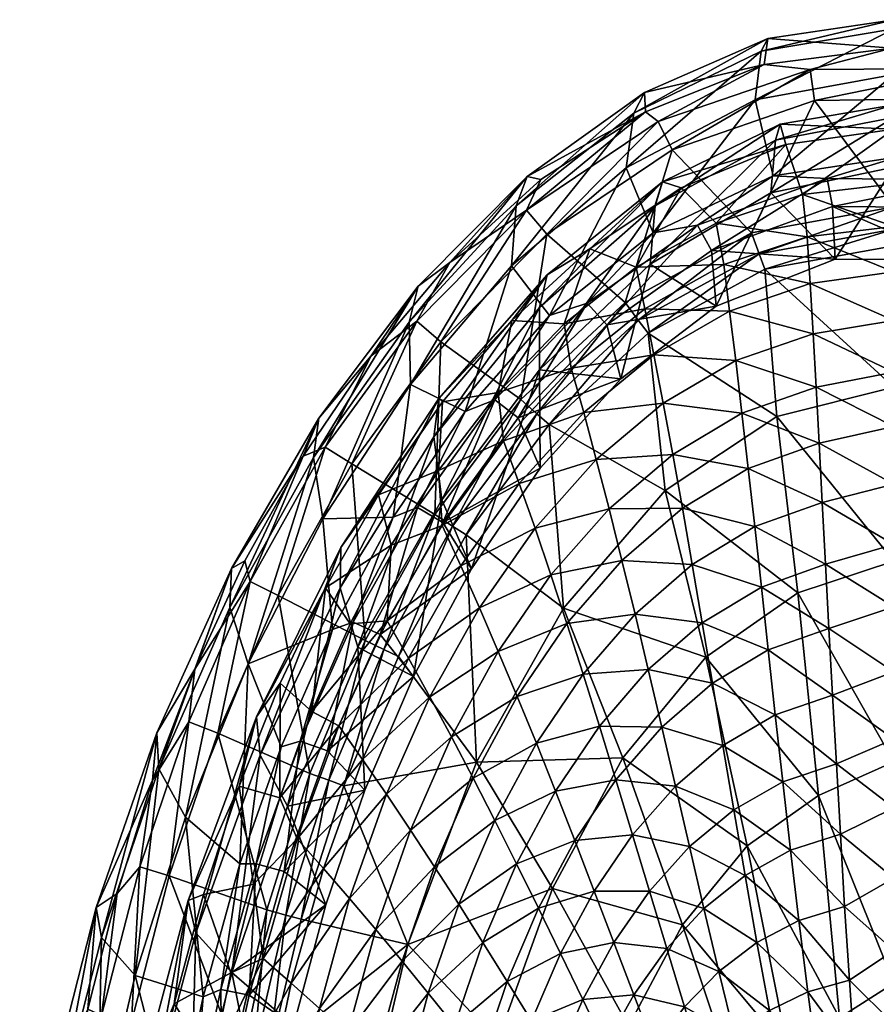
# Model space of a CAD drawing. Header units: inches. Extents: x -197 to 197, y -220 to 337.
# Tile 6 of 7: x -193 to -4, y 119 to 337. Entities that reach past the tile are written whole.
import ezdxf

# ---------------------------------------------------------------- set-up
doc = ezdxf.new("R2010")
doc.units = ezdxf.units.IN
doc.header["$MEASUREMENT"] = 0
doc.layers.add('Layer 1', color=7, linetype='Continuous')

# ---------------------------------------------------------------- blocks, each defined once
blk = doc.blocks.new('Bidet a terra MOAI')
at = {"color": 9, "true_color": 0xc0c0c0}
mesh = blk.add_polyface(dxfattribs=at)
corners = [(-20.21, 298.45, -19), (0, 300.8, -19), (0, 312.88, -19), (23.87, 309.55, -19), (-23.87, 309.55, -19), (0, 291.41, -33.28), (24.63, 297.52, -19), (0, 281.34, -46.96), (-17.5, 319.27), (15.82, 319.73), (0, 295.74), (-31.45, 289.99), (14.9, 295.56, -410), (-13.56, 295.82, -410), (13.49, 284.1, -410), (-12.97, 284.2, -410), (1.04, 306.81, -402.24), (30.65, 319.42, -305.12), (0, 325, -305.12), (-26.68, 302.58, -402.14), (-30.65, 319.42, -305.12), (-0.4, 330.85, -8.98), (-28.66, 327.21, -9.06), (-27.82, 332.96, -107.51), (27.57, 327.23, -9.08), (0, 337.13, -107.51), (-29.32, 330.18, -206.57), (0, 335.14, -206.57), (27.83, 332.96, -107.51), (29.32, 330.18, -206.57), (-27.17, 298.87, -313.99), (0, 315.5, -215.67), (0, 304.48, -313.8), (-25.15, 314.01, -116.86), (0, 318.29, -116.96), (-26.16, 310.49, -215.71), (25.15, 314.01, -116.86), (27.17, 298.87, -313.99), (26.16, 310.49, -215.71), (-19.12, 289.11, -33.39), (17.2, 326.31, -2.59), (-18.52, 326.08, -2.59), (16.13, 301.7, -407.81), (-14.72, 301.97, -407.81), (22.66, 283.77, -4.91), (0, 287.15, -4.87), (0, 290.8, -1.3), (31.93, 289.89), (-29.75, 285.38, -1.29), (-28.48, 281.96, -4.84)]
mesh.append_faces([[corners[k] for k in face] for face in [(0, 1, 2), (2, 1, 3), (4, 0, 2), (5, 6, 1), (5, 7, 6), (8, 9, 10), (8, 10, 11), (12, 13, 14), (15, 14, 13), (16, 17, 18), (19, 18, 20), (21, 22, 23), (24, 21, 25), (26, 27, 25), (25, 23, 26), (23, 25, 21), (27, 20, 18), (20, 27, 26), (16, 18, 19), (27, 28, 25), (18, 29, 27), (30, 31, 32), (33, 2, 34), (3, 34, 2), (2, 33, 4), (34, 31, 35), (34, 35, 33), (32, 15, 30), (31, 30, 35), (15, 32, 14), (36, 31, 34), (37, 14, 32), (38, 32, 31), (5, 0, 39), (1, 0, 5), (39, 7, 5), (8, 40, 9), (8, 41, 40), (40, 21, 24), (41, 22, 21), (40, 41, 21), (12, 42, 13), (13, 42, 43), (43, 16, 19), (43, 42, 16), (44, 45, 46), (46, 10, 47), (48, 11, 10), (46, 48, 10), (49, 46, 45), (49, 48, 46)]], dxfattribs={"color": 9})
mesh = blk.add_polyface(dxfattribs=at)
corners = [(-20.21, 298.45, -19), (-23.87, 309.55, -19), (-39.27, 292.11, -19), (-47, 299.93, -19), (-56.94, 282.4, -19), (-72.85, 269.87, -19), (-67.17, 286.44, -19), (-31.45, 289.99), (-48.99, 308.37), (-17.5, 319.27), (-59.39, 274.61), (-76.68, 289.66), (-12.97, 284.2, -410), (-13.56, 295.82, -410), (-40.3, 286.1, -410), (-39.27, 273.8, -410), (-59.16, 304.38, -305.12), (-53.17, 289.96, -401.92), (-30.65, 319.42, -305.12), (-54.91, 316.74, -9.27), (-55.12, 321.05, -107.51), (-28.66, 327.21, -9.06), (-81.06, 302.47, -107.51), (-27.82, 332.96, -107.51), (-57.46, 316.47, -206.57), (-83.49, 295.99, -206.57), (-84.54, 282.72, -305.12), (-29.32, 330.18, -206.57), (-76.14, 271.67, -401.72), (-26.68, 302.58, -402.14), (-27.17, 298.87, -313.99), (-53.83, 283.09, -314.27), (-26.16, 310.49, -215.71), (-25.15, 314.01, -116.86), (-51.12, 301.25, -116.67), (-76.63, 280.7, -116.5), (-52.79, 295.94, -215.74), (-78.3, 273.49, -215.73), (-18.49, 278.76, -47.29), (-19.12, 289.11, -33.39), (-37.61, 282.97, -32.91), (-18.52, 326.08, -2.59), (-52.12, 314.6, -2.67), (-81.19, 295.01, -2.74), (-14.72, 301.97, -407.81), (-43.39, 291.67, -407.74), (-63.42, 269.66, -410), (-67.76, 274.45, -407.67), (-29.75, 285.38, -1.29), (-56.49, 270.7, -1.26)]
mesh.append_faces([[corners[k] for k in face] for face in [(0, 1, 2), (3, 4, 2), (5, 4, 6), (3, 2, 1), (6, 4, 3), (7, 8, 9), (10, 11, 8), (10, 8, 7), (12, 13, 14), (15, 12, 14), (16, 17, 18), (19, 20, 21), (19, 22, 20), (23, 21, 20), (24, 20, 25), (24, 26, 16), (27, 23, 24), (17, 16, 28), (24, 23, 20), (27, 16, 18), (16, 27, 24), (29, 18, 17), (30, 31, 32), (33, 34, 1), (34, 35, 6), (34, 6, 3), (34, 36, 37), (34, 37, 35), (1, 34, 3), (33, 32, 36), (33, 36, 34), (30, 15, 31), (32, 31, 36), (15, 30, 12), (38, 39, 40), (2, 4, 40), (0, 2, 39), (2, 40, 39), (41, 9, 8), (8, 11, 42), (42, 41, 8), (11, 43, 42), (43, 19, 42), (42, 19, 21), (41, 42, 21), (14, 44, 45), (14, 45, 46), (13, 44, 14), (45, 17, 47), (45, 29, 17), (45, 44, 29), (7, 48, 49)]], dxfattribs={"color": 9})
mesh = blk.add_polyface(dxfattribs=at)
corners = [(-84.47, 270.63, -19), (-87.45, 254.71, -19), (-72.85, 269.87, -19), (-67.17, 286.44, -19), (-99.8, 252.59, -19), (-101.5, 227.66), (-100.14, 265.91), (-82.49, 253.13), (-76.68, 289.66), (-59.39, 274.61), (-106.83, 256.42, -305.12), (-84.54, 282.72, -305.12), (-83.49, 295.99, -206.57), (-105.18, 278.17, -107.51), (-115.55, 262.8, -9.57), (-127.1, 249, -107.51), (-98.17, 283.41, -9.53), (-81.06, 302.47, -107.51), (-107.14, 270.25, -206.57), (-126.2, 226.77, -305.12), (-76.14, 271.67, -401.72), (-59.16, 304.38, -305.12), (-130.59, 240.6, -9.56), (-128.28, 240.33, -206.57), (-78.02, 301.76, -9.43), (-54.91, 316.74, -9.27), (-94.74, 250.47, -401.61), (-55.12, 321.05, -107.51), (-57.46, 316.47, -206.57), (-78.31, 259.68, -314.43), (-99.94, 230.92, -314.46), (-78.3, 273.49, -215.73), (-76.63, 280.7, -116.5), (-100.61, 253.38, -116.42), (-101.68, 244.86, -215.7), (-78.21, 237.92, -410), (-60.34, 257.7, -410), (-86.28, 244, -30.56), (-71.33, 260.06, -31.42), (-68.56, 250.22, -43.99), (-105.47, 270.43, -2.77), (-81.19, 295.01, -2.74), (-119.81, 238.87), (-125.69, 242.6, -2.78), (-67.76, 274.45, -407.67), (-83.08, 249.08, -410), (-63.42, 269.66, -410), (-88.21, 253.09, -407.63), (-78.9, 249.96, -1.22), (-56.49, 270.7, -1.26), (-76.19, 247.57, -4.59)]
mesh.append_faces([[corners[k] for k in face] for face in [(0, 1, 2), (0, 2, 3), (4, 1, 0), (5, 6, 7), (8, 9, 7), (7, 6, 8), (10, 11, 12), (13, 14, 15), (16, 13, 17), (10, 18, 19), (11, 20, 21), (22, 15, 14), (14, 13, 16), (18, 13, 23), (23, 13, 15), (16, 17, 24), (12, 17, 18), (18, 17, 13), (17, 25, 24), (26, 11, 10), (10, 12, 18), (11, 26, 20), (17, 12, 27), (11, 28, 12), (29, 30, 31), (0, 32, 33), (4, 0, 33), (32, 0, 3), (31, 34, 32), (32, 34, 33), (31, 30, 34), (35, 29, 36), (1, 37, 38), (1, 38, 2), (37, 39, 38), (40, 41, 6), (8, 6, 41), (40, 42, 43), (42, 40, 6), (41, 24, 25), (41, 16, 24), (40, 16, 41), (40, 14, 16), (43, 22, 14), (40, 43, 14), (44, 45, 46), (44, 47, 45), (47, 20, 26), (44, 20, 47), (48, 7, 9), (48, 49, 50)]], dxfattribs={"color": 9})
mesh = blk.add_polyface(dxfattribs=at)
corners = [(69.29, 273.81, -19), (67.33, 286.66, -19), (47.86, 288.32, -19), (0, 234.41, -95.61), (18.87, 233.5, -93.87), (0, 247.14, -84.36), (42.97, 259.75, -58.18), (21.81, 268.44, -58.89), (0, 221.05, -106.22), (0, 259.21, -72.5), (0, 270.61, -60.03), (0, 281.34, -46.96), (24.63, 297.52, -19), (62.75, 245.72, -57.21), (37.13, 225.94, -92.9), (54.19, 213.71, -91.51), (60.64, 257.42, -410), (64.5, 268.87, -410), (39.85, 273.46, -410), (41.44, 285.56, -410), (13.49, 284.1, -410), (-28.48, 281.96, -4.84), (0, 287.15, -4.87), (0, 255.85, -48.05), (-25.86, 249.34, -48.07), (0, 217.39, -85.01), (55.97, 228.87, -47.94), (37.91, 243.32, -48.53), (60.71, 262.55, -5.05), (22.66, 283.77, -4.91), (19.05, 252.07, -48.92), (15.67, 212.82, -86.46), (42.07, 275.98, -4.97), (53.83, 283.09, -314.27), (78.31, 259.68, -314.43), (78.3, 273.49, -215.73), (52.8, 295.94, -215.74), (-19.12, 289.11, -33.39), (-18.49, 278.76, -47.29), (-15.81, 230.37, -96.75), (-16.51, 243.44, -85.38), (-32.19, 237.85, -83.79), (-17.85, 267.68, -60.62), (-17.19, 255.89, -73.33), (44.6, 291.01, -407.74), (68.82, 273.51, -407.67), (60.44, 274.12), (30.24, 285.23, -1.32), (31.93, 289.89), (57.49, 270.06, -1.35)]
mesh.append_faces([[corners[k] for k in face] for face in [(0, 1, 2), (3, 4, 5), (6, 2, 7), (0, 2, 6), (3, 8, 4), (9, 7, 10), (7, 11, 10), (7, 12, 11), (4, 7, 5), (5, 7, 9), (13, 0, 6), (6, 4, 14), (4, 6, 7), (13, 14, 15), (14, 13, 6), (16, 17, 18), (18, 19, 20), (19, 18, 17), (21, 22, 23), (21, 23, 24), (25, 24, 23), (26, 27, 28), (29, 30, 23), (30, 25, 23), (25, 30, 31), (29, 23, 22), (32, 30, 29), (27, 32, 28), (32, 27, 30), (27, 31, 30), (33, 34, 16), (33, 16, 18), (35, 33, 36), (11, 37, 38), (39, 40, 41), (38, 10, 11), (42, 10, 38), (42, 9, 10), (43, 9, 42), (43, 5, 9), (40, 5, 43), (40, 3, 5), (39, 3, 40), (39, 8, 3), (44, 19, 45), (19, 17, 45), (46, 47, 48), (47, 46, 49), (47, 32, 29), (49, 28, 32), (47, 49, 32)]], dxfattribs={"color": 9})
mesh = blk.add_polyface(dxfattribs=at)
corners = [(-60.34, 257.7, -410), (-63.42, 269.66, -410), (-83.08, 249.08, -410), (-39.27, 273.8, -410), (-40.3, 286.1, -410), (-25.86, 249.34, -48.07), (-21.25, 210.37, -85.16), (-50.58, 232.98, -45.52), (-54.32, 267.78, -4.74), (-76.19, 247.57, -4.59), (-73.05, 207.01, -42.04), (-28.48, 281.96, -4.84), (-78.31, 259.68, -314.43), (-52.79, 295.94, -215.74), (-53.83, 283.09, -314.27), (-78.3, 273.49, -215.73), (-79.32, 224.66, -54.1), (-62.94, 228.93, -67.74), (-65.77, 239.84, -56.1), (-18.49, 278.76, -47.29), (-37.61, 282.97, -32.91), (-36.29, 272.69, -46.49), (-53.03, 263.04, -45.35), (-55.07, 273.16, -32.23), (-71.33, 260.06, -31.42), (-34.95, 261.72, -59.52), (-50.97, 252.3, -57.96), (-75.8, 214.32, -65.27), (-60.09, 217.54, -78.88), (-72.85, 269.87, -19), (-56.94, 282.4, -19), (-68.56, 250.22, -43.99), (-48.87, 240.97, -70.03), (-46.73, 229.08, -81.54), (-44.56, 216.66, -92.46), (-33.59, 250.09, -71.97), (-32.19, 237.85, -83.79), (-30.75, 225.02, -94.97), (-17.85, 267.68, -60.62), (-17.19, 255.89, -73.33), (-16.51, 243.44, -85.38), (-15.81, 230.37, -96.75), (-43.39, 291.67, -407.74), (-67.76, 274.45, -407.67), (-53.17, 289.96, -401.92), (-76.14, 271.67, -401.72), (-78.9, 249.96, -1.22), (-59.39, 274.61), (-56.49, 270.7, -1.26), (-31.45, 289.99), (-29.75, 285.38, -1.29)]
mesh.append_faces([[corners[k] for k in face] for face in [(0, 1, 2), (1, 3, 4), (0, 3, 1), (5, 6, 7), (8, 7, 9), (7, 10, 9), (11, 5, 8), (7, 8, 5), (12, 13, 14), (14, 0, 12), (13, 12, 15), (0, 14, 3), (16, 17, 18), (19, 20, 21), (22, 23, 24), (23, 21, 20), (25, 22, 26), (17, 27, 28), (29, 23, 30), (31, 18, 26), (26, 22, 31), (18, 17, 32), (32, 26, 18), (17, 28, 33), (33, 32, 17), (34, 33, 28), (24, 23, 29), (32, 35, 26), (31, 22, 24), (22, 25, 21), (33, 36, 32), (26, 35, 25), (34, 37, 33), (32, 36, 35), (33, 37, 36), (23, 20, 30), (38, 21, 25), (22, 21, 23), (38, 19, 21), (39, 25, 35), (39, 38, 25), (40, 35, 36), (40, 39, 35), (41, 36, 37), (42, 43, 1), (43, 44, 45), (46, 47, 48), (48, 47, 49), (48, 8, 9), (50, 11, 8), (48, 50, 8)]], dxfattribs={"color": 9})
mesh = blk.add_polyface(dxfattribs=at)
corners = [(-113.92, 232.06, -19), (-111.13, 220.89, -19), (-100.65, 237.43, -19), (-99.8, 252.59, -19), (-87.45, 254.71, -19), (-125.61, 211.48, -19), (-100.14, 265.91), (-101.5, 227.66), (-119.81, 238.87), (-116.85, 199.83), (-78.21, 237.92, -410), (-99.68, 225.92, -410), (-93.39, 215.69, -410), (-83.08, 249.08, -410), (-60.34, 257.7, -410), (-142.77, 194.66, -305.12), (-126.2, 226.77, -305.12), (-128.28, 240.33, -206.57), (-146.46, 215.78, -107.51), (-130.59, 240.6, -9.56), (-143.5, 217.43, -9.52), (-127.1, 249, -107.51), (-146.78, 207.14, -206.57), (-124.12, 202.23, -401.61), (-110.65, 227.08, -401.58), (-106.83, 256.42, -305.12), (-107.14, 270.25, -206.57), (-94.74, 250.47, -401.61), (-76.19, 247.57, -4.59), (-73.05, 207.01, -42.04), (-94.51, 223.22, -4.39), (-78.31, 259.68, -314.43), (-99.94, 230.92, -314.46), (-100.61, 253.38, -116.42), (-122.24, 220.38, -116.42), (-101.68, 244.86, -215.7), (-122.4, 211.45, -215.68), (-118.52, 198.38, -314.4), (-86.28, 244, -30.56), (-99.87, 225.28, -29.7), (-95.74, 216.37, -41.04), (-82.81, 234.57, -42.53), (-79.32, 224.66, -54.1), (-68.56, 250.22, -43.99), (-65.77, 239.84, -56.1), (-75.8, 214.32, -65.27), (-62.94, 228.93, -67.74), (-125.69, 242.6, -2.78), (-142.3, 212.85, -2.76), (-136.09, 209.79), (-88.21, 253.09, -407.63), (-105.27, 229.27, -407.61), (-113.59, 201.18, -410), (-119.49, 203.92, -407.62), (-82.49, 253.13), (-78.9, 249.96, -1.22), (-97.55, 225.14, -1.17)]
mesh.append_faces([[corners[k] for k in face] for face in [(0, 1, 2), (3, 2, 4), (0, 2, 3), (5, 1, 0), (6, 7, 8), (9, 8, 7), (10, 11, 12), (13, 11, 10), (10, 14, 13), (15, 16, 17), (18, 19, 20), (18, 21, 19), (17, 21, 22), (22, 21, 18), (16, 23, 24), (24, 25, 16), (16, 26, 17), (25, 24, 27), (28, 29, 30), (31, 12, 32), (33, 34, 3), (34, 0, 3), (34, 5, 0), (33, 35, 36), (33, 36, 34), (37, 35, 32), (10, 12, 31), (38, 2, 39), (1, 39, 2), (2, 38, 4), (39, 40, 41), (39, 41, 38), (40, 42, 41), (38, 41, 43), (41, 42, 44), (42, 45, 46), (41, 44, 43), (19, 47, 48), (47, 8, 49), (47, 49, 48), (48, 20, 19), (50, 51, 11), (51, 52, 11), (50, 11, 13), (51, 24, 53), (51, 27, 24), (50, 27, 51), (54, 55, 56), (7, 54, 56), (55, 28, 30), (56, 55, 30)]], dxfattribs={"color": 9})
mesh = blk.add_polyface(dxfattribs=at)
corners = [(18.87, 233.5, -93.87), (0, 221.05, -106.22), (0, 207.26, -116.01), (15.72, 193.63, -123.03), (37.13, 225.94, -92.9), (0, 192.92, -125.07), (0, 178.04, -133.42), (0, 162.83, -140.91), (12.34, 149.79, -145.63), (30.95, 187.48, -122.01), (24.35, 145.24, -144.8), (45.22, 177.48, -120.52), (35.7, 137.79, -143.53), (58.18, 163.99, -118.73), (54.19, 213.71, -91.51), (69.65, 197.31, -89.9), (-21.25, 210.37, -85.16), (-25.86, 249.34, -48.07), (0, 217.39, -85.01), (0, 173, -114.57), (-16.63, 165.58, -114.87), (12.28, 167.53, -116.25), (0, 124.07, -135.81), (15.67, 212.82, -86.46), (31.14, 205.34, -85.9), (37.91, 243.32, -48.53), (24.38, 161.66, -115.67), (55.97, 228.87, -47.94), (45.93, 193.04, -85.02), (35.88, 152.05, -114.77), (72.65, 209.13, -47.16), (59.53, 176.29, -83.87), (46.42, 139, -113.6), (71.54, 155.67, -82.52), (-15.09, 216.7, -107.39), (-15.81, 230.37, -96.75), (-30.75, 225.02, -94.97), (-14.33, 202.49, -117.29), (-29.28, 211.64, -105.47), (-13.53, 187.77, -126.41), (-27.76, 197.75, -115.27), (-26.19, 183.4, -124.34), (-24.55, 168.61, -132.67), (-12.7, 172.58, -134.73), (-22.82, 153.44, -140.24), (-11.81, 156.98, -142.22), (0, 147.27, -147.57)]
mesh.append_faces([[corners[k] for k in face] for face in [(0, 1, 2), (0, 3, 4), (5, 3, 2), (3, 6, 7), (6, 3, 5), (7, 8, 3), (8, 9, 3), (9, 10, 11), (12, 13, 11), (2, 3, 0), (4, 3, 9), (10, 9, 8), (9, 11, 14), (9, 14, 4), (15, 11, 13), (11, 15, 14), (16, 17, 18), (19, 16, 18), (19, 20, 16), (19, 21, 22), (19, 23, 21), (18, 23, 19), (24, 23, 25), (26, 21, 24), (24, 21, 23), (24, 27, 28), (29, 26, 28), (27, 24, 25), (28, 26, 24), (28, 30, 31), (32, 29, 31), (30, 28, 27), (31, 29, 28), (33, 32, 31), (34, 35, 36), (37, 34, 38), (39, 37, 40), (41, 42, 43), (43, 39, 41), (42, 44, 45), (45, 43, 42), (34, 1, 35), (34, 2, 1), (37, 5, 2), (34, 37, 2), (39, 6, 5), (37, 39, 5), (43, 7, 6), (39, 43, 6), (45, 46, 7), (43, 45, 7)]], dxfattribs={"color": 9})
mesh = blk.add_polyface(dxfattribs=at)
corners = [(-111.13, 220.89, -19), (-125.61, 211.48, -19), (-120.22, 203.52, -19), (-135.67, 190.4, -19), (-128.67, 184.14, -19), (-135.72, 165.06, -19), (-136.09, 209.79), (-119.81, 238.87), (-116.85, 199.83), (-129.11, 170.44), (-149.41, 179.36), (-116.92, 166.73, -410), (-106.17, 191.88, -410), (-125.17, 175.4, -410), (-113.59, 201.18, -410), (-146.46, 215.78, -107.51), (-154.53, 193.52, -9.46), (-162.96, 179.4, -107.51), (-156.59, 160.77, -305.12), (-142.77, 194.66, -305.12), (-146.78, 207.14, -206.57), (-163.87, 168.97, -9.38), (-143.5, 217.43, -9.52), (-162.46, 171.48, -206.57), (-135.43, 176.3, -401.68), (-124.12, 202.23, -401.61), (-126.2, 226.77, -305.12), (-128.28, 240.33, -206.57), (-140.86, 182.92, -116.49), (-122.24, 220.38, -116.42), (-144.72, 167.61, -19), (-122.4, 211.45, -215.68), (-140.05, 174.5, -215.67), (-134.01, 163.21, -314.28), (-118.52, 198.38, -314.4), (-101.68, 244.86, -215.7), (-122.73, 180.97, -28.11), (-112.04, 204.17, -28.87), (-117.44, 173.5, -38.23), (-107.31, 195.92, -39.59), (-102.56, 187.36, -50.05), (-142.3, 212.85, -2.76), (-155.83, 181.84, -2.73), (-119.49, 203.92, -407.62), (-131.26, 177.6, -407.64), (-105.27, 229.27, -407.61), (-110.65, 227.08, -401.58), (-101.5, 227.66), (-112.72, 197.86, -1.11), (-124.91, 168.91, -1.05), (-109.5, 196.32, -4.19), (-121.59, 167.71, -4)]
mesh.append_faces([[corners[k] for k in face] for face in [(0, 1, 2), (3, 4, 1), (5, 4, 3), (1, 4, 2), (6, 7, 8), (6, 9, 10), (9, 6, 8), (11, 12, 13), (13, 12, 14), (15, 16, 17), (18, 19, 20), (21, 17, 16), (16, 15, 22), (23, 20, 15), (23, 15, 17), (18, 20, 23), (19, 24, 25), (25, 26, 19), (19, 27, 20), (28, 1, 29), (28, 3, 1), (28, 30, 3), (29, 31, 32), (32, 28, 29), (33, 31, 34), (31, 33, 32), (34, 12, 11), (35, 34, 31), (36, 4, 5), (4, 36, 37), (2, 4, 37), (2, 37, 0), (38, 39, 36), (36, 39, 37), (38, 40, 39), (10, 41, 6), (10, 42, 41), (41, 16, 22), (42, 16, 41), (42, 21, 16), (13, 14, 43), (44, 13, 43), (43, 14, 45), (44, 25, 24), (43, 25, 44), (43, 46, 25), (8, 47, 48), (8, 48, 49), (8, 49, 9), (48, 50, 51), (49, 48, 51)]], dxfattribs={"color": 9})
mesh = blk.add_polyface(dxfattribs=at)
corners = [(-106.17, 191.88, -410), (-93.39, 215.69, -410), (-113.59, 201.18, -410), (-99.68, 225.92, -410), (-73.05, 207.01, -42.04), (-92.28, 172.94, -38.25), (-94.51, 223.22, -4.39), (-121.59, 167.71, -4), (-107.42, 132.63, -34.77), (-109.5, 196.32, -4.19), (-75.46, 144.97, -70.22), (-59.87, 173.87, -75.99), (-118.52, 198.38, -314.4), (-99.94, 230.92, -314.46), (-112.04, 204.17, -28.87), (-99.87, 225.28, -29.7), (-111.13, 220.89, -19), (-87.43, 197.42, -62.74), (-91.6, 207.08, -52.06), (-102.56, 187.36, -50.05), (-101.51, 149.81, -67.45), (-106.84, 157.91, -57.91), (-114.52, 135.9, -55.81), (-96.18, 141.52, -76.77), (-108.71, 128.93, -65), (-97.79, 178.52, -60.25), (-112.14, 165.81, -48.17), (-93, 169.41, -70.18), (-88.2, 160.05, -79.81), (-83.38, 150.45, -89.14), (-78.54, 140.63, -98.16), (-90.83, 133.07, -85.87), (-83.24, 187.42, -73.07), (-95.74, 216.37, -41.04), (-107.31, 195.92, -39.59), (-79.02, 177.1, -83.03), (-74.79, 166.48, -92.61), (-70.52, 155.58, -101.79), (-66.21, 144.43, -110.57), (-75.8, 214.32, -65.27), (-79.32, 224.66, -54.1), (-72.26, 203.56, -76.01), (-68.68, 192.4, -86.3), (-65.08, 180.88, -96.13), (-60.09, 217.54, -78.88), (-101.5, 227.66), (-97.55, 225.14, -1.17), (-112.72, 197.86, -1.11)]
mesh.append_faces([[corners[k] for k in face] for face in [(0, 1, 2), (2, 1, 3), (4, 5, 6), (7, 5, 8), (5, 7, 9), (9, 6, 5), (10, 8, 5), (11, 5, 4), (11, 10, 5), (12, 13, 0), (13, 1, 0), (14, 15, 16), (17, 18, 19), (20, 21, 22), (23, 20, 24), (25, 19, 26), (27, 25, 21), (28, 27, 20), (26, 21, 25), (29, 28, 23), (21, 20, 27), (30, 29, 31), (20, 23, 28), (23, 31, 29), (17, 25, 32), (33, 14, 34), (32, 27, 35), (34, 19, 18), (35, 28, 36), (19, 25, 17), (36, 29, 37), (25, 27, 32), (37, 30, 38), (27, 28, 35), (28, 29, 36), (29, 30, 37), (14, 33, 15), (39, 40, 18), (34, 18, 33), (41, 39, 17), (33, 18, 40), (42, 41, 32), (18, 17, 39), (43, 42, 35), (17, 32, 41), (32, 35, 42), (35, 36, 43), (39, 41, 44), (45, 46, 47), (46, 6, 9), (47, 46, 9)]], dxfattribs={"color": 9})
mesh = blk.add_polyface(dxfattribs=at)
corners = [(-50.58, 232.98, -45.52), (-41.52, 196.17, -81.29), (-73.05, 207.01, -42.04), (-59.87, 173.87, -75.99), (-32.45, 154.41, -110.79), (-46.68, 136.98, -105.2), (-21.25, 210.37, -85.16), (-75.46, 144.97, -70.22), (-16.63, 165.58, -114.87), (-61.43, 169.02, -105.48), (-65.08, 180.88, -96.13), (-74.79, 166.48, -92.61), (-57.74, 156.84, -114.34), (-70.52, 155.58, -101.79), (-54, 144.39, -122.7), (-66.21, 144.43, -110.57), (-61.86, 133.05, -118.94), (-60.09, 217.54, -78.88), (-72.26, 203.56, -76.01), (-57.2, 205.68, -89.5), (-68.68, 192.4, -86.3), (-54.27, 193.39, -99.57), (-51.29, 180.7, -109.08), (-48.27, 167.64, -118.02), (-45.17, 154.25, -126.37), (-41.99, 140.57, -134.13), (-44.56, 216.66, -92.46), (-42.35, 203.74, -102.76), (-40.08, 190.37, -112.42), (-37.76, 176.58, -121.43), (-35.37, 162.41, -129.77), (-32.88, 147.89, -137.43), (-30.28, 133.07, -144.4), (-29.28, 211.64, -105.47), (-27.76, 197.75, -115.27), (-30.75, 225.02, -94.97), (-26.19, 183.4, -124.34), (-24.55, 168.61, -132.67), (-22.82, 153.44, -140.24), (-20.99, 137.93, -147.03), (-15.09, 216.7, -107.39), (-14.33, 202.49, -117.29), (-13.53, 187.77, -126.41)]
mesh.append_faces([[corners[k] for k in face] for face in [(0, 1, 2), (3, 4, 5), (0, 6, 1), (3, 5, 7), (3, 1, 4), (1, 8, 4), (1, 3, 2), (8, 1, 6), (9, 10, 11), (12, 9, 13), (14, 12, 15), (11, 13, 9), (13, 15, 12), (15, 16, 14), (17, 18, 19), (19, 20, 21), (21, 10, 22), (22, 9, 23), (18, 20, 19), (23, 12, 24), (20, 10, 21), (24, 14, 25), (10, 9, 22), (9, 12, 23), (12, 14, 24), (17, 19, 26), (19, 21, 27), (27, 26, 19), (21, 22, 28), (28, 27, 21), (22, 23, 29), (29, 28, 22), (23, 24, 30), (30, 29, 23), (24, 25, 31), (31, 30, 24), (32, 31, 25), (27, 33, 26), (28, 34, 27), (26, 33, 35), (29, 36, 28), (34, 33, 27), (30, 37, 29), (36, 34, 28), (31, 38, 30), (37, 36, 29), (32, 39, 31), (38, 37, 30), (39, 38, 31), (40, 35, 33), (33, 34, 41), (34, 36, 42)]], dxfattribs={"color": 9})
mesh = blk.add_polyface(dxfattribs=at)
corners = [(-135.72, 165.06, -19), (-135.67, 190.4, -19), (-144.72, 167.61, -19), (-141.59, 145.95, -19), (-152.61, 143.66, -19), (-138.62, 140.26), (-149.41, 179.36), (-129.11, 170.44), (-160.17, 147.78), (-134.76, 148.72, -410), (-125.55, 141.38, -410), (-116.92, 166.73, -410), (-125.17, 175.4, -410), (-163.87, 168.97, -9.38), (-171.72, 143.85, -9.29), (-176.36, 140.79, -107.51), (-162.96, 179.4, -107.51), (-156.59, 160.77, -305.12), (-144.58, 150.42, -401.77), (-142.77, 194.66, -305.12), (-162.46, 171.48, -206.57), (-175.19, 134.18, -206.57), (-167.69, 125.74, -305.12), (-152.66, 121.05, -401.9), (-135.43, 176.3, -401.68), (-131.03, 138.21, -3.82), (-121.59, 167.71, -4), (-107.42, 132.63, -34.77), (-134.01, 163.21, -314.28), (-118.52, 198.38, -314.4), (-146.35, 126.41, -314.14), (-140.05, 174.5, -215.67), (-140.86, 182.92, -116.49), (-156, 142.3, -116.62), (-154.34, 135.21, -215.66), (-139.4, 129.51, -26.88), (-131.87, 155.97, -27.44), (-120.31, 142.74, -46.48), (-114.52, 135.9, -55.81), (-106.84, 157.91, -57.91), (-122.73, 180.97, -28.11), (-126.09, 149.43, -37.02), (-117.44, 173.5, -38.23), (-112.14, 165.81, -48.17), (-102.56, 187.36, -50.05), (-155.83, 181.84, -2.73), (-166.72, 149.77, -2.69), (-140.95, 150.47, -407.67), (-131.26, 177.6, -407.64), (-142.51, 121.39, -410), (-148.77, 122.65, -407.71), (-124.91, 168.91, -1.05), (-134.4, 139.11, -1.01)]
mesh.append_faces([[corners[k] for k in face] for face in [(0, 1, 2), (0, 2, 3), (2, 4, 3), (5, 6, 7), (6, 5, 8), (9, 10, 11), (9, 11, 12), (13, 14, 15), (15, 16, 13), (17, 18, 19), (20, 16, 21), (21, 16, 15), (20, 22, 17), (22, 20, 21), (18, 17, 23), (18, 24, 19), (25, 26, 27), (11, 28, 29), (28, 30, 31), (2, 32, 33), (33, 4, 2), (32, 31, 34), (32, 34, 33), (28, 10, 30), (31, 30, 34), (10, 28, 11), (3, 35, 36), (37, 38, 39), (3, 36, 0), (40, 0, 36), (36, 35, 41), (42, 36, 41), (43, 42, 41), (39, 43, 37), (36, 42, 40), (41, 37, 43), (42, 43, 44), (45, 6, 8), (46, 45, 8), (46, 14, 13), (45, 46, 13), (47, 9, 48), (49, 9, 47), (9, 12, 48), (47, 18, 50), (47, 24, 18), (48, 24, 47), (51, 52, 7), (5, 7, 52), (51, 26, 25), (52, 51, 25)]], dxfattribs={"color": 9})
mesh = blk.add_polyface(dxfattribs=at)
corners = [(0, 147.27, -147.57), (12.34, 149.79, -145.63), (0, 162.83, -140.91), (0, 131.28, -153.42), (0, 115.01, -158.43), (8.69, 103.02, -161.12), (24.35, 145.24, -144.8), (35.7, 137.79, -143.53), (17.21, 100.2, -160.66), (25.39, 95.55, -159.92), (46.1, 127.67, -141.93), (33.02, 89.16, -158.93), (55.26, 115.19, -140.13), (0, 98.6, -162.52), (45.22, 177.48, -120.52), (58.18, 163.99, -118.73), (39.89, 81.19, -157.71), (62.98, 100.74, -138.22), (-12.02, 116.4, -136.26), (-32.45, 154.41, -110.79), (-16.63, 165.58, -114.87), (0, 124.07, -135.81), (0, 173, -114.57), (0, 72.16, -148.04), (-23.38, 108.93, -133.22), (-7.59, 70.61, -147.59), (63.27, 104.56, -110.66), (39.74, 87.75, -134.37), (55.64, 122.98, -112.21), (33.3, 98.49, -135.37), (46.42, 139, -113.6), (35.88, 152.05, -114.77), (25.84, 107.26, -136.22), (17.61, 113.73, -136.87), (24.38, 161.66, -115.67), (8.9, 117.69, -137.29), (12.28, 167.53, -116.25), (6.57, 71.31, -147.92), (12.47, 69.48, -147.72), (-19.02, 122.11, -153.03), (-27.5, 117.99, -150.68), (-16.86, 106.04, -158.23), (-24.48, 102.7, -156.27), (-14.4, 89.77, -162.62), (-22.82, 153.44, -140.24), (-20.99, 137.93, -147.03), (-10.86, 141.01, -148.87), (-11.81, 156.98, -142.22), (-9.82, 124.71, -154.66), (-8.67, 108.13, -159.57), (-7.36, 91.32, -163.59)]
mesh.append_faces([[corners[k] for k in face] for face in [(0, 1, 2), (1, 0, 3), (3, 4, 1), (5, 1, 4), (5, 6, 1), (7, 6, 8), (7, 9, 10), (11, 12, 10), (13, 5, 4), (5, 8, 6), (7, 14, 6), (8, 9, 7), (10, 15, 7), (9, 11, 10), (12, 11, 16), (16, 17, 12), (18, 19, 20), (21, 20, 22), (18, 21, 23), (18, 20, 21), (24, 18, 25), (26, 27, 28), (28, 29, 30), (31, 30, 32), (31, 33, 34), (34, 35, 36), (21, 35, 23), (35, 33, 37), (36, 35, 21), (33, 32, 38), (34, 33, 35), (31, 32, 33), (30, 29, 32), (27, 29, 28), (39, 40, 41), (42, 43, 41), (44, 45, 46), (46, 47, 44), (45, 39, 48), (48, 46, 45), (39, 41, 49), (49, 48, 39), (41, 43, 50), (41, 50, 49), (46, 3, 0), (47, 46, 0), (48, 4, 3), (46, 48, 3), (49, 13, 4), (48, 49, 4), (49, 50, 13)]], dxfattribs={"color": 9})
mesh = blk.add_polyface(dxfattribs=at)
corners = [(-159.08, 119.46, -19), (-150.64, 106.61, -19), (-146.57, 126.3, -19), (-152.61, 143.66, -19), (-141.59, 145.95, -19), (-153.83, 86.92, -19), (-164.2, 95.26, -19), (-168.09, 71.01, -19), (-168.56, 115.47), (-160.17, 147.78), (-145.73, 109.58), (-150.7, 78.44), (-174.71, 82.8), (-138.62, 140.26), (-167.69, 125.74, -305.12), (-152.66, 121.05, -401.9), (-156.59, 160.77, -305.12), (-158.95, 91.57, -402.02), (-176.08, 89.98, -305.12), (-183.21, 92.67, -9.13), (-193.25, 60.56, -107.51), (-186.48, 100.84, -107.51), (-176.36, 140.79, -107.51), (-178.15, 118.33, -9.21), (-184.86, 95.92, -206.57), (-191.37, 57.57, -206.57), (-171.72, 143.85, -9.29), (-175.19, 134.18, -206.57), (-155.55, 88.53, -314), (-146.35, 126.41, -314.14), (-138.31, 86.67, -410), (-154.34, 135.21, -215.66), (-156, 142.3, -116.62), (-167.35, 99.76, -116.76), (-174.7, 56.75, -116.88), (-165.06, 94.53, -215.66), (-145.29, 101.91, -26.46), (-149.49, 73.54, -26.2), (-139.4, 129.51, -26.88), (-166.72, 149.77, -2.69), (-175.2, 116.93, -2.65), (-181.38, 83.82, -2.62), (-142.51, 121.39, -410), (-148.77, 122.65, -407.71), (-148.52, 93.74, -410), (-154.81, 94.54, -407.75), (-152.89, 65.87, -410), (-159.19, 66.17, -407.78), (-144.58, 150.42, -401.77), (-146.49, 77.91, -0.94)]
mesh.append_faces([[corners[k] for k in face] for face in [(0, 1, 2), (3, 2, 4), (5, 1, 6), (3, 0, 2), (0, 6, 1), (6, 7, 5), (8, 9, 10), (11, 12, 8), (9, 13, 10), (8, 10, 11), (14, 15, 16), (17, 14, 18), (19, 20, 21), (21, 22, 23), (19, 21, 23), (24, 21, 25), (23, 22, 26), (27, 22, 24), (24, 22, 21), (27, 18, 14), (18, 27, 24), (15, 14, 17), (28, 29, 30), (31, 29, 28), (0, 32, 33), (6, 33, 34), (32, 0, 3), (33, 6, 0), (31, 35, 32), (32, 35, 33), (31, 28, 35), (36, 5, 37), (1, 38, 2), (5, 36, 1), (38, 1, 36), (9, 8, 39), (40, 39, 8), (40, 26, 39), (41, 40, 12), (40, 41, 19), (40, 23, 26), (23, 40, 19), (40, 8, 12), (42, 43, 44), (44, 43, 45), (44, 45, 46), (45, 17, 47), (45, 15, 17), (43, 15, 45), (43, 48, 15), (10, 49, 11)]], dxfattribs={"color": 9})
mesh = blk.add_polyface(dxfattribs=at)
corners = [(-23.38, 108.93, -133.22), (-33.49, 97.28, -129.07), (-46.68, 136.98, -105.2), (-32.45, 154.41, -110.79), (-12.02, 116.4, -136.26), (-41.81, 82.34, -124.55), (-58.63, 114.57, -99.12), (-47.89, 65.14, -120.4), (-67.73, 88.66, -93.54), (-24.34, 54.78, -145.29), (-14.17, 67.19, -146.98), (-19.76, 61.91, -146.21), (-37.86, 92.59, -151.21), (-42.18, 105.74, -144.79), (-48.34, 97.93, -141.61), (-35.22, 112.48, -147.87), (-31.5, 98.18, -153.87), (-24.48, 102.7, -156.27), (-52.96, 109.76, -134.45), (-46.25, 118.8, -137.92), (-58.21, 79.69, -135.52), (-48.44, 78.68, -145.64), (-53.7, 89.18, -138.47), (-58.8, 99.69, -131.03), (-42.9, 68.27, -152.6), (-52.56, 70.62, -143.01), (-43.52, 86.05, -148.42), (-38.34, 74.22, -154.93), (-50.17, 131.7, -130.56), (-54, 144.39, -122.7), (-61.86, 133.05, -118.94), (-57.45, 121.48, -126.89), (-33.12, 79.41, -157.21), (-27.57, 66.35, -162.85), (-41.99, 140.57, -134.13), (-38.69, 126.63, -141.29), (-27.5, 117.99, -150.68), (-22.41, 69.38, -164.23), (-27.34, 83.78, -159.33), (-30.28, 133.07, -144.4), (-17.02, 71.7, -165.35), (-21.07, 87.25, -161.17), (-19.02, 122.11, -153.03), (-16.86, 106.04, -158.23), (-20.99, 137.93, -147.03)]
mesh.append_faces([[corners[k] for k in face] for face in [(0, 1, 2), (0, 3, 4), (5, 6, 1), (5, 7, 8), (9, 5, 1), (2, 1, 6), (10, 11, 1), (3, 0, 2), (1, 11, 9), (1, 0, 10), (12, 13, 14), (15, 16, 17), (18, 13, 19), (20, 21, 22), (14, 23, 22), (24, 21, 25), (18, 23, 14), (22, 26, 14), (13, 18, 14), (25, 21, 20), (27, 26, 21), (28, 29, 30), (19, 28, 31), (16, 15, 13), (15, 19, 13), (18, 19, 31), (24, 27, 21), (21, 26, 22), (32, 12, 26), (33, 32, 27), (34, 28, 35), (35, 19, 15), (34, 29, 28), (36, 15, 17), (35, 28, 19), (33, 37, 32), (27, 32, 26), (26, 12, 14), (38, 16, 12), (37, 38, 32), (34, 35, 39), (35, 15, 36), (35, 36, 39), (37, 40, 38), (32, 38, 12), (12, 16, 13), (41, 17, 16), (40, 41, 38), (36, 42, 39), (17, 43, 36), (42, 44, 39), (38, 41, 16)]], dxfattribs={"color": 9})
mesh = blk.add_polyface(dxfattribs=at)
corners = [(-125.55, 141.38, -410), (-134.76, 148.72, -410), (-142.51, 121.39, -410), (-132.7, 114.64, -410), (-148.52, 93.74, -410), (-138.31, 86.67, -410), (-117.81, 88.21, -32.22), (-138.12, 108.1, -3.69), (-107.42, 132.63, -34.77), (-131.03, 138.21, -3.82), (-143.08, 77.48, -3.6), (-87.58, 111.26, -64.93), (-95.68, 74.73, -61.05), (-146.35, 126.41, -314.14), (-126.99, 118.48, -45.06), (-120.78, 112.83, -54.03), (-114.52, 135.9, -55.81), (-96.18, 141.52, -76.77), (-108.71, 128.93, -65), (-102.91, 121.84, -74.03), (-125.59, 89.04, -52.68), (-132.16, 93.37, -43.98), (-142.64, 70.68, -34.75), (-138.72, 97.67, -35.24), (-145.29, 101.91, -26.46), (-149.49, 73.54, -26.2), (-146.57, 126.3, -19), (-139.4, 129.51, -26.88), (-141.59, 145.95, -19), (-133.2, 124.04, -36.01), (-119.03, 84.67, -61.34), (-114.56, 107.1, -62.92), (-112.46, 80.26, -69.96), (-108.34, 101.3, -71.73), (-102.12, 95.43, -80.44), (-105.88, 75.82, -78.54), (-95.88, 89.49, -89.05), (-126.09, 149.43, -37.02), (-120.31, 142.74, -46.48), (-97.09, 114.62, -82.92), (-91.26, 107.3, -91.65), (-101.51, 149.81, -67.45), (-90.83, 133.07, -85.87), (-140.95, 150.47, -407.67), (-148.77, 122.65, -407.71), (-141.52, 108.75, -0.97), (-146.49, 77.91, -0.94), (-145.73, 109.58), (-138.62, 140.26), (-134.4, 139.11, -1.01)]
mesh.append_faces([[corners[k] for k in face] for face in [(0, 1, 2), (3, 2, 4), (2, 3, 0), (4, 5, 3), (6, 7, 8), (9, 8, 7), (10, 7, 6), (6, 8, 11), (11, 12, 6), (3, 5, 13), (3, 13, 0), (14, 15, 16), (17, 18, 19), (20, 15, 21), (22, 21, 23), (24, 25, 23), (26, 27, 28), (29, 24, 23), (20, 30, 31), (14, 29, 23), (30, 32, 33), (14, 21, 15), (15, 20, 31), (31, 30, 33), (32, 34, 33), (35, 36, 34), (24, 29, 27), (23, 21, 14), (37, 27, 29), (15, 31, 18), (38, 37, 29), (31, 33, 19), (16, 38, 14), (33, 34, 39), (18, 16, 15), (34, 36, 40), (19, 18, 31), (33, 39, 19), (34, 40, 39), (29, 14, 38), (16, 18, 41), (39, 42, 19), (42, 17, 19), (2, 43, 44), (45, 10, 46), (47, 48, 45), (48, 49, 45), (7, 10, 45), (49, 9, 7), (45, 46, 47), (45, 49, 7)]], dxfattribs={"color": 9})
mesh = blk.add_polyface(dxfattribs=at)
corners = [(-95.68, 74.73, -61.05), (-67.73, 88.66, -93.54), (-73.55, 60.91, -89.45), (-87.58, 111.26, -64.93), (-47.89, 65.14, -120.4), (-58.63, 114.57, -99.12), (-75.46, 144.97, -70.22), (-41.81, 82.34, -124.55), (-107.42, 132.63, -34.77), (-46.68, 136.98, -105.2), (-85.46, 124.45, -94.73), (-80.08, 115.69, -103.36), (-73.67, 130.62, -106.86), (-63.75, 88.78, -127.82), (-53.7, 89.18, -138.47), (-58.8, 99.69, -131.03), (-99.31, 71.34, -87.07), (-92.73, 66.84, -95.56), (-89.64, 83.5, -97.57), (-95.88, 89.49, -89.05), (-83.4, 77.47, -105.99), (-79.56, 92.4, -108.63), (-85.42, 99.89, -100.22), (-91.26, 107.3, -91.65), (-77.14, 71.39, -114.32), (-73.69, 84.84, -116.87), (-58.21, 79.69, -135.52), (-67.78, 77.24, -124.95), (-61.85, 69.62, -132.87), (-70.87, 65.3, -122.54), (-97.09, 114.62, -82.92), (-74.67, 106.81, -111.76), (-69.23, 97.83, -119.91), (-63.81, 110.12, -123.3), (-90.83, 133.07, -85.87), (-52.56, 70.62, -143.01), (-78.54, 140.63, -98.16), (-68.76, 120.44, -115.24), (-66.21, 144.43, -110.57), (-61.86, 133.05, -118.94), (-57.45, 121.48, -126.89), (-52.96, 109.76, -134.45), (-50.17, 131.7, -130.56)]
mesh.append_faces([[corners[k] for k in face] for face in [(0, 1, 2), (1, 0, 3), (1, 4, 2), (5, 3, 6), (5, 7, 1), (5, 1, 3), (6, 3, 8), (9, 5, 6), (10, 11, 12), (13, 14, 15), (16, 17, 18), (18, 19, 16), (20, 21, 18), (22, 23, 19), (18, 17, 20), (19, 18, 22), (23, 11, 10), (22, 18, 21), (20, 24, 25), (26, 27, 28), (24, 29, 27), (23, 10, 30), (22, 11, 23), (21, 31, 22), (32, 15, 33), (10, 34, 30), (13, 27, 26), (24, 27, 25), (20, 25, 21), (22, 31, 11), (28, 35, 26), (21, 25, 32), (14, 13, 26), (25, 27, 13), (12, 36, 10), (37, 12, 11), (34, 10, 36), (33, 37, 31), (25, 13, 32), (21, 32, 31), (37, 11, 31), (33, 31, 32), (32, 13, 15), (38, 12, 39), (39, 37, 40), (40, 33, 41), (36, 12, 38), (12, 37, 39), (37, 33, 40), (33, 15, 41), (40, 42, 39)]], dxfattribs={"color": 9})

msp = doc.modelspace()

# ---------------------------------------------------------------- block references
at = {"layer": 'Layer 1'}
msp.add_blockref('Bidet a terra MOAI', (0, 0), dxfattribs=at)

doc.saveas('drawing.dxf')
